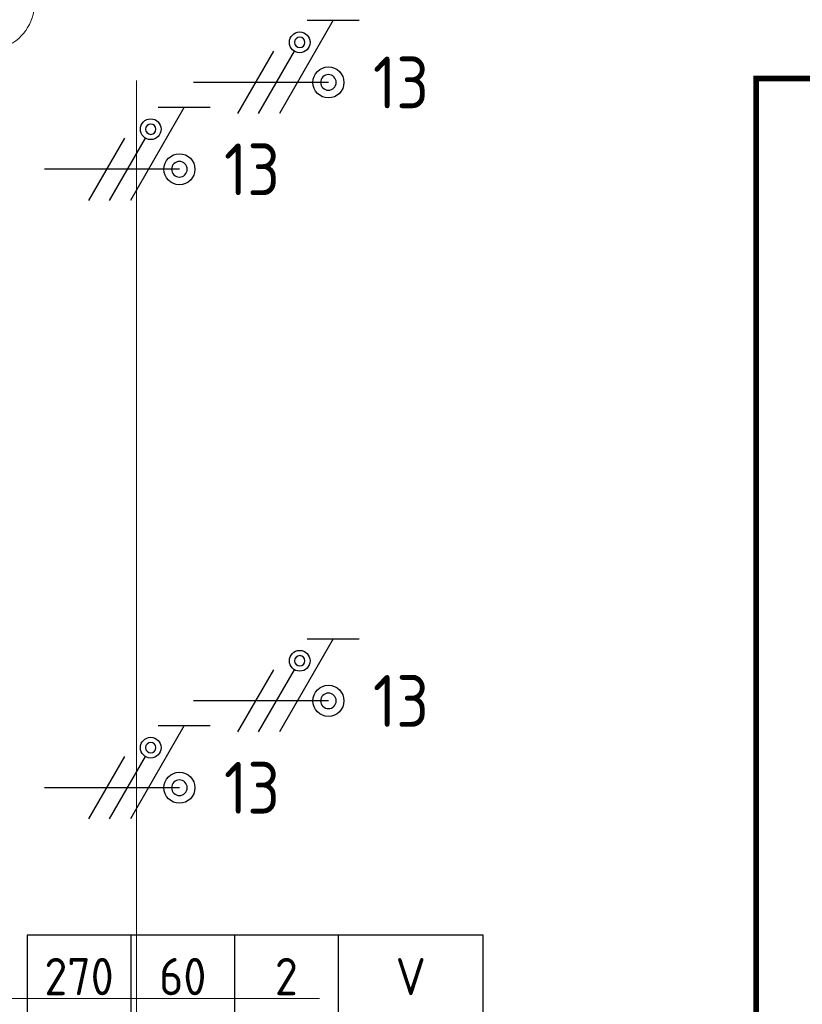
# Model space of a CAD drawing. Header units: millimetres. Extents: x -39149 to 267781, y -2340 to 58540.
# Tile 192 of 244: x 50566 to 54341, y 6872 to 11622. Entities that reach past the tile are written whole.
import ezdxf
from ezdxf.enums import TextEntityAlignment as Align

# ---------------------------------------------------------------- set-up
doc = ezdxf.new("R2010")
doc.units = ezdxf.units.MM
doc.header["$LTSCALE"] = 100
doc.header["$MEASUREMENT"] = 0
for name, pattern in [('B0605', [141, 70, -35, 1, -35]), ('B0703', [93.740001, 62.5, -31.240001]), ('E_GOOT2', [2000, 1000, 1000])]:
    doc.linetypes.add(name, pattern=pattern)
for name, color, linetype in [('00  Bestaand', 7, 'Continuous'), ('00  Bestaande kolommen', 7, 'Continuous'), ('A Stramien', 7, 'Continuous'), ('AL$1A---_ALGEMEEN--bestaand', 9, 'Continuous'), ('EL6131--_KG', 3, 'Continuous'), ('EL6222--Zonwering', 7, 'Continuous'), ('EL6511--_BRANDMELD', 3, 'Continuous')]:
    doc.layers.add(name, color=color, linetype=linetype)
doc.styles.add('BURO-018', font='isocp.shx', dxfattribs={"height": 180})
doc.styles.add('BURO-025', font='isocp.shx', dxfattribs={"height": 250})
doc.styles.add('GENERATED_STYLE_3', font='swiss.ttf', dxfattribs={"width": 0.96})

# ---------------------------------------------------------------- blocks, each defined once
blk = doc.blocks.new('Column_29_7', base_point=(50411.5, 11700))
at = {"layer": '00  Bestaande kolommen', "color": 8, "linetype": 'Continuous', "lineweight": 0}
for start, end in [(0, 160.5288), (289.4712, 0), (199.4712, 250.5288)]:
    blk.add_arc((50411.5, 11700), 225, start, end, dxfattribs=at)
blk = doc.blocks.new('Standard grid marker_8')
at = {"layer": 'A Stramien', "color": 8, "linetype": 'B0605', "lineweight": 0}
blk.add_line((54000, 0), (58000, 0), dxfattribs=at)
at = {"layer": 'A Stramien', "color": 4, "lineweight": 0, "style": 'GENERATED_STYLE_3'}
blk.add_attdef('AC_MARKERTEXT_1', text='', height=100, dxfattribs=at).set_placement((-158.9, -80), align=Align.BOTTOM_LEFT)
blk = doc.blocks.new('E00129')
at = {"color": 0, "linetype": 'Continuous'}
for p, q in [((-11, 8), (-11, 0)), ((11, 8), (-11, 8)), ((-6, 8), (-6, 0)), ((-1, 8), (-1, 4)), ((4, 8), (4, 0)), ((11, 0), (11, 8)), ((-11, 4), (11, 4)), ((-11, 0), (11, 0))]:
    blk.add_line(p, q, dxfattribs=at)
at = {"color": 0, "linetype": 'Continuous', "style": 'BURO-018'}
for tag, p in [('E_TEXT1', (-8.5, 6)), ('E_TEXT2', (-3.5, 6)), ('E_TEXT3', (1.5, 6)), ('E_TEXT4', (7.5, 6)), ('E_TEXT5', (-8.5, 2)), ('E_TEXT6', (-1, 2)), ('E_TEXT7', (7.5, 2))]:
    blk.add_attdef(tag, text='', height=1.8, dxfattribs=at).set_placement(p, align=Align.MIDDLE)
blk = doc.blocks.new('E00078')
at = {"layer": 'AL$1A---_ALGEMEEN--bestaand', "color": 0, "linetype": 'Continuous'}
for p, q in [((-3, 6.482), (-3, 8.982)), ((-3, 7.732), (1.5, 5.134)), ((0, 7.5), (0, 1)), ((1.5, 4.134), (-1.5, 5.866)), ((1.5, 3.134), (-1.5, 4.866))]:
    blk.add_line(p, q, dxfattribs=at)
for points in [[(-0.375, 7.5, 1), (0.375, 7.5, 1)], [(-2.183, 6.116, 1), (-1.683, 6.116, 1)]]:
    blk.add_lwpolyline(points, format="xyb", close=True, dxfattribs=at)
for centre, radius in [((0, 7.5), 0.75), ((-1.933, 6.116), 0.5)]:
    blk.add_circle(centre, radius, dxfattribs=at)
at = {"layer": 'AL$1A---_ALGEMEEN--bestaand', "color": 0, "linetype": 'Continuous', "style": 'BURO-018'}
for tag, p in [('CIRCUIT', (0, 11)), ('PANEL', (0, 11)), ('SUBCIRCUIT', (4.5, 11))]:
    blk.add_attdef(tag, text='', height=1.8, dxfattribs=at).set_placement(p, align=Align.MIDDLE)
at = {"layer": 'AL$1A---_ALGEMEEN--bestaand', "color": 0, "linetype": 'Continuous', "style": 'BURO-018', "flags": 1}
for tag, p in [('POWERCODE', (13, 11)), ('ARTICLECODE', (0, 0))]:
    blk.add_attdef(tag, text='', height=1.8, dxfattribs=at).set_placement(p, align=Align.MIDDLE)

msp = doc.modelspace()

# ---------------------------------------------------------------- linework, layer by layer
at = {"layer": '00  Bestaand', "color": 8, "linetype": 'B0703', "lineweight": 0}
msp.add_line((51129.3, 5078.5), (51129.3, 12150), dxfattribs=at)
at = {"layer": 'EL6511--_BRANDMELD', "color": 0, "const_width": 28.1}
msp.add_lwpolyline([(54118.7, 11338.6), (60765.7, 11338.6), (60765.7, 4631.1), (54118.7, 4631.1)], close=True, dxfattribs=at)

# ---------------------------------------------------------------- block references
at = {"layer": '00  Bestaande kolommen', "color": 3, "lineweight": 0}
msp.add_blockref('Column_29_7', (50411.5, 11700), dxfattribs=at)
at = {"layer": 'A Stramien', "color": 1, "linetype": 'Continuous', "lineweight": 0, "zscale": 1000}
msp.add_blockref('Standard grid marker_8', (-5988.5, 6900), dxfattribs=at)
at = {"layer": 'EL6131--_KG', "linetype": 'E_GOOT2', "xscale": 100, "yscale": 100, "zscale": 100}
msp.add_blockref('E00129', (51702.4, 6405.8), dxfattribs=at).add_auto_attribs({'E_TEXT1': '270', 'E_TEXT2': '60', 'E_TEXT3': '2', 'E_TEXT4': 'V', 'E_TEXT5': 'KG'})
at = {"layer": 'EL6222--Zonwering', "linetype": 'Continuous'}
ref = msp.add_blockref('E00078', (51305.1, 11319.8), dxfattribs=dict(at, xscale=100, yscale=100, zscale=100, rotation=270))
ref.add_attrib('CIRCUIT', '13', dxfattribs={"layer": '0', "linetype": 'ByBlock', "height": 250, "style": 'BURO-025'}).set_placement((52405.1, 11319.8), align=Align.MIDDLE)
ref = msp.add_blockref('E00078', (50586.5, 10900.7), dxfattribs=dict(at, xscale=100, yscale=100, zscale=100, rotation=270))
ref.add_attrib('CIRCUIT', '13', dxfattribs={"layer": '0', "linetype": 'ByBlock', "height": 250, "style": 'BURO-025'}).set_placement((51686.5, 10900.7), align=Align.MIDDLE)
ref = msp.add_blockref('E00078', (51305.1, 8336), dxfattribs=dict(at, xscale=100, yscale=100, zscale=100, rotation=270))
ref.add_attrib('CIRCUIT', '13', dxfattribs={"layer": '0', "linetype": 'ByBlock', "height": 250, "style": 'BURO-025'}).set_placement((52405.1, 8336), align=Align.MIDDLE)
ref = msp.add_blockref('E00078', (50586.5, 7916.9), dxfattribs=dict(at, xscale=100, yscale=100, zscale=100, rotation=270))
ref.add_attrib('CIRCUIT', '13', dxfattribs={"layer": '0', "linetype": 'ByBlock', "height": 250, "style": 'BURO-025'}).set_placement((51686.5, 7916.9), align=Align.MIDDLE)

doc.saveas('drawing.dxf')
